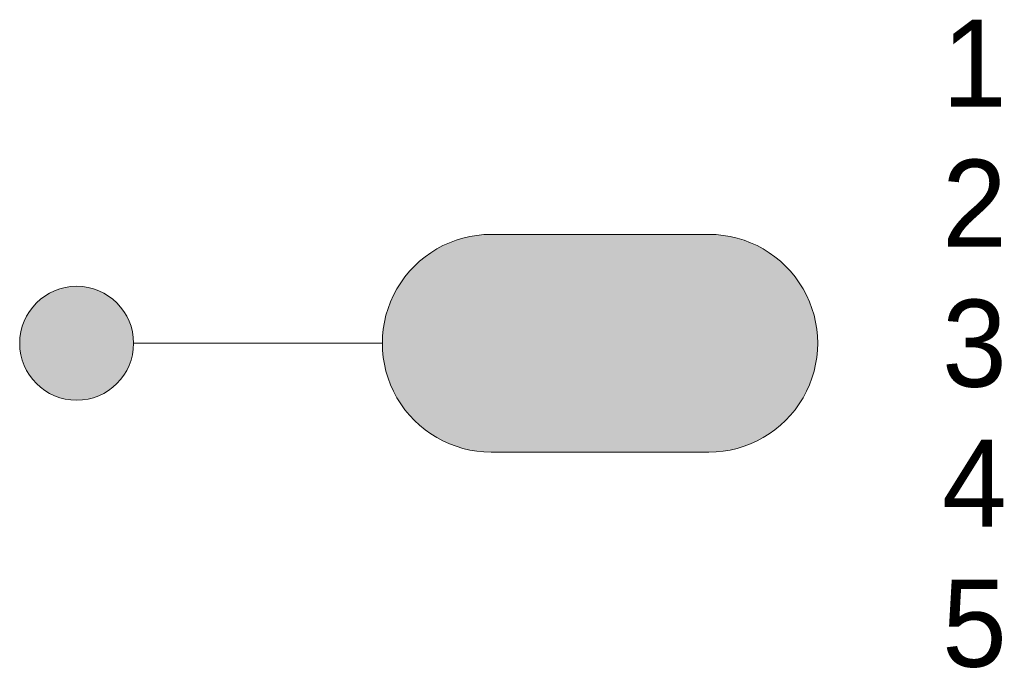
# Model space of a CAD drawing. Header units: metres. Extents: x 1332.05 to 1339.97, y 1444.23 to 1449.44.
import ezdxf

# ---------------------------------------------------------------- set-up
doc = ezdxf.new("R2010")
doc.units = ezdxf.units.M
for name, color, linetype, lineweight in [('B-WE-KL-ET_LS_SR_ARMATUUR-A', 13, 'Continuous', 18), ('B-WE-KL-ET_LS_SR_ARMATUUR-G', 13, 'Continuous', 18), ('B-WE-KL-ET_LS_SR_ARMATUUR-T18', 13, 'Continuous', 18)]:
    doc.layers.add(name, color=color, linetype=linetype, lineweight=lineweight)
doc.styles.add('nlcs_iso', font='iso-nlcs.shx', dxfattribs={"height": 1.8})

msp = doc.modelspace()

# ---------------------------------------------------------------- hatches: boundary and pattern name
at = {"layer": 'B-WE-KL-ET_LS_SR_ARMATUUR-A'}
for points in [[(1337.5929, 1447.7177), (1336.7179, 1447.7177), (1335.8429, 1447.7177, 1), (1335.8429, 1445.9677), (1336.7179, 1445.9677), (1337.5929, 1445.9677, 1.000008)], [(1332.5101, 1447.3005, 1), (1332.5101, 1446.3849, 1)]]:
    msp.add_hatch(color=256, dxfattribs=at).paths.add_polyline_path(points)

# ---------------------------------------------------------------- linework, layer by layer
at = {"layer": 'B-WE-KL-ET_LS_SR_ARMATUUR-G'}
msp.add_line((1334.9679, 1446.8427), (1332.9679, 1446.8427), dxfattribs=at)
at = {"layer": 'B-WE-KL-ET_LS_SR_ARMATUUR-G', "ltscale": 10}
msp.add_lwpolyline([(1335.843, 1445.9677), (1336.7179, 1445.9677), (1337.5929, 1445.9677, 1.000008), (1337.5929, 1447.7177), (1336.7179, 1447.7177), (1335.8429, 1447.7177, 1.000008)], format="xyb", close=True, dxfattribs=at)
at = {"layer": 'B-WE-KL-ET_LS_SR_ARMATUUR-G'}
msp.add_lwpolyline([(1332.5101, 1446.3849, 1), (1332.5101, 1447.3005, 1)], format="xyb", close=True, dxfattribs=at)

# ---------------------------------------------------------------- texts
at = {"layer": 'B-WE-KL-ET_LS_SR_ARMATUUR-T18', "style": 'nlcs_iso'}
for tag, p, s in [('1', (1339.4679, 1448.7431), '1/1'), ('2', (1339.4679, 1447.6181), 'SGS253/100W'), ('3', (1339.4679, 1446.4931), 'Lph. 10m'), ('4', (1339.4679, 1445.3681), 'Aluminium'), ('5', (1339.4679, 1444.2431), '')]:
    msp.add_attdef(tag, p, s, height=0.7, dxfattribs=at)

doc.saveas('drawing.dxf')
